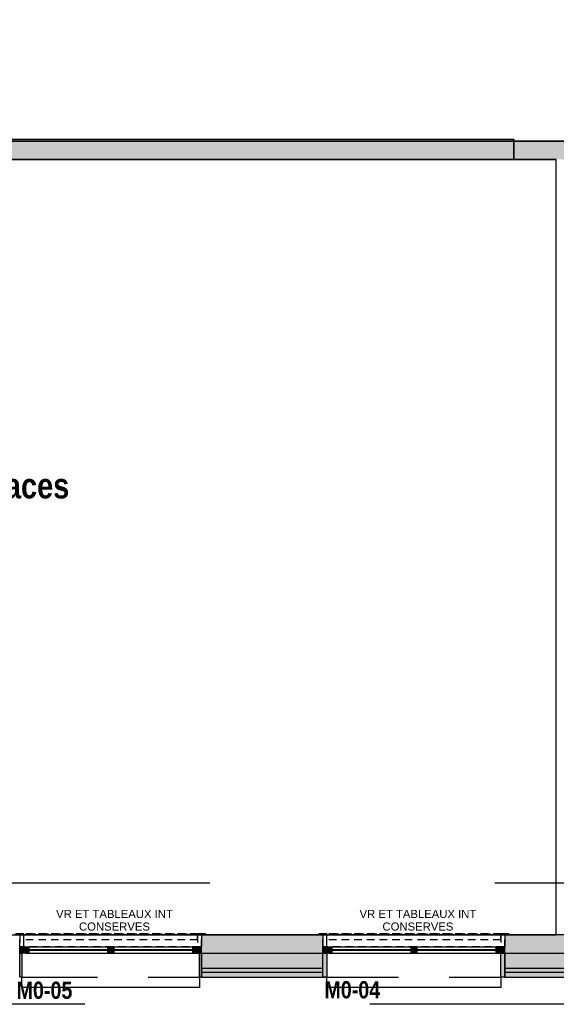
# Model space of a CAD drawing. Extents: x -24342 to 73038, y -9656 to 30949.
# Tile 69 of 170: x 7159 to 7690, y -2974 to -2000. Entities that reach past the tile are written whole.
import ezdxf
from ezdxf.enums import TextEntityAlignment as Align

# ---------------------------------------------------------------- set-up
doc = ezdxf.new("R2010")
doc.units = 0
for name, pattern in [('21.0032_xref_rdc_02_pro$0$Tirets petits', [125, 75, -50]), ('21.0032_xref_rdc_02_pro$0$Traits', [564.444447, 282.222223, -282.222223]), ('ACAD_ISO12W100', [21, 12, -3, 0, -3, 0, -3])]:
    doc.linetypes.add(name, pattern=pattern)
for name, color, linetype in [('0_XREF', 250, 'Continuous'), ('21.0032_xref_rdc_02_pro$0$02-04 Mur.Construction', 251, 'Continuous'), ('21.0032_xref_rdc_02_pro$0$02-04 VR et tablettes existantes', 251, 'Continuous'), ('21.0032_xref_rdc_02_pro$0$06-05 Texte 50ème 20ème - DCE.Texte', 251, 'Continuous'), ('21.0032_xref_rdc_02_pro$0$08-01 2D Dessin général.2D', 251, 'Continuous'), ('21.0032_xref_rdc_02_pro$0$08-01 contour hachures', 251, 'Continuous'), ('21.0032_xref_rdc_02_pro$0$A-AREA-____-OTLN.Modèle IFC', 251, 'Continuous'), ('21.0032_xref_rdc_02_pro$0$A-WALL-____-OTLN.Modèle IFC', 251, 'Continuous'), ('21.0032_xref_rdc_02_pro$0$Fenêtres ARCHICAD', 251, 'Continuous'), ('21.0032_xref_rdc_02_pro$0$Marques de fenêtre ARCHICAD', 251, 'Continuous'), ('21.0032_xref_rdc_02_pro$0$Marques de Zone ARCHICAD', 251, 'Continuous')]:
    doc.layers.add(name, color=color, linetype=linetype)
doc.styles.add('21.0032_xref_rdc_02_pro$0$STYLE_GENERE_1', font='ARIALNB.TTF')
doc.styles.add('21.0032_xref_rdc_02_pro$0$STYLE_GENERE_2', font='ARIALN.TTF')
doc.styles.add('21.0032_xref_rdc_02_pro$0$STYLE_GENERE_5', font='arial.ttf')

# ---------------------------------------------------------------- blocks, each defined once
blk = doc.blocks.new('21.0032_xref_rdc_02_pro$0$Salle 62 places_SA_4_1', base_point=(71067.5, -24755.4))
at = {"layer": '21.0032_xref_rdc_02_pro$0$Marques de Zone ARCHICAD', "insert": (70282.8, -24873.7), "char_height": 170, "attachment_point": 1, "style": '21.0032_xref_rdc_02_pro$0$STYLE_GENERE_2'}
blk.add_mtext('\\A1;\\pt0,100;89,50{\\H0.66x;\\S^  ;} m{\\H0.66x;\\S2^  ;}', dxfattribs=at)
at = {"layer": '21.0032_xref_rdc_02_pro$0$Marques de Zone ARCHICAD'}
for tag, height, style, p in [('DUMMY_849', 250, '21.0032_xref_rdc_02_pro$0$STYLE_GENERE_1', (72092.2, -24409.5)), ('ROOM_NAME', 250, '21.0032_xref_rdc_02_pro$0$STYLE_GENERE_1', (70042.8, -24483.4)), ('calculatedAreaCode', 170, '21.0032_xref_rdc_02_pro$0$STYLE_GENERE_2', (70042.8, -24871.4))]:
    blk.add_attdef(tag, text='', height=height, dxfattribs=dict(at, style=style)).set_placement(p, align=Align.TOP_LEFT)
blk = doc.blocks.new('21.0032_xref_rdc_02_pro$0$Fenêtre (Mur) 12[12]_1')
at = {"layer": '21.0032_xref_rdc_02_pro$0$Fenêtres ARCHICAD', "linetype": 'Continuous'}
blk.add_hatch(color=256, dxfattribs=at).paths.add_polyline_path([(71480, -21180), (71480, -21380), (76480, -21380), (76480, -21180)])
for p, q in [((71480, -21180), (76480, -21180)), ((71480, -21380), (71480, -21180)), ((76480, -21180), (76480, -21380)), ((76480, -21380), (71480, -21380))]:
    blk.add_line(p, q, dxfattribs=at)
blk = doc.blocks.new('21.0032_xref_rdc_02_pro$0$Mur_71_1', base_point=(65160, -21290))
at = {"layer": '21.0032_xref_rdc_02_pro$0$A-WALL-____-OTLN.Modèle IFC', "linetype": 'Continuous'}
blk.add_hatch(color=256, dxfattribs=at).paths.add_polyline_path([(76480, -21380), (77120, -21380), (77120, -21200), (76480, -21200)])
for p, q in [((76480, -21200), (71480, -21200)), ((76480, -21380), (76480, -21200)), ((71480, -21380), (76480, -21380))]:
    blk.add_line(p, q, dxfattribs=at)
at = {"layer": '21.0032_xref_rdc_02_pro$0$A-WALL-____-OTLN.Modèle IFC', "linetype": 'Continuous', "flags": 128}
for points in [[(77120, -21200), (76480, -21200)], [(76480, -21380), (76900, -21380)]]:
    blk.add_lwpolyline(points, dxfattribs=at)
at = {"layer": '21.0032_xref_rdc_02_pro$0$Fenêtres ARCHICAD', "linetype": 'Continuous'}
blk.add_blockref('21.0032_xref_rdc_02_pro$0$Fenêtre (Mur) 12[12]_1', (0, 0), dxfattribs=at)
blk = doc.blocks.new('21.0032_xref_rdc_02_pro$0$Marque fenêtre 24[3]_1', base_point=(75490, -29049.7))
at = {"layer": '21.0032_xref_rdc_02_pro$0$Marques de fenêtre ARCHICAD', "style": '21.0032_xref_rdc_02_pro$0$STYLE_GENERE_1'}
blk.add_attdef('AC_WIDO_ID', text='', height=170, dxfattribs=at).set_placement((74605.3, -29728.7), align=Align.BOTTOM_LEFT)
blk = doc.blocks.new('21.0032_xref_rdc_02_pro$0$Baie générique 2019[19]_1')
at = {"layer": '21.0032_xref_rdc_02_pro$0$Fenêtres ARCHICAD', "linetype": 'Continuous'}
for points in [[(74590, -29229.7), (74650, -29229.7), (74650, -29169.7), (74590, -29169.7)], [(74650, -29229.7), (74680, -29229.7), (74680, -29169.7), (74650, -29169.7)], [(75490, -29229.7), (75490, -29169.7), (75460, -29169.7), (75460, -29229.7)], [(75490, -29229.7), (75490, -29169.7), (75460, -29169.7), (75460, -29229.7)], [(75490, -29229.7), (75490, -29169.7), (75460, -29169.7), (75460, -29229.7)], [(75490, -29229.7), (75520, -29229.7), (75520, -29169.7), (75490, -29169.7)], [(75490, -29229.7), (75520, -29229.7), (75520, -29169.7), (75490, -29169.7)], [(75490, -29229.7), (75520, -29229.7), (75520, -29169.7), (75490, -29169.7)], [(76330, -29229.7), (76330, -29169.7), (76300, -29169.7), (76300, -29229.7)], [(76390, -29229.7), (76390, -29169.7), (76330, -29169.7), (76330, -29229.7)], [(74630, -29229.7), (74590, -29229.7), (74590, -29469.7), (74630, -29469.7)], [(76390, -29229.7), (76350, -29229.7), (76350, -29469.7), (76390, -29469.7)]]:
    blk.add_hatch(color=256, dxfattribs=at).paths.add_polyline_path(points)
for p, q in [((74650, -29229.7), (74650, -29169.7)), ((74650, -29169.7), (74680, -29169.7)), ((74650, -29169.7), (76330, -29169.7)), ((74680, -29169.7), (74680, -29229.7)), ((74680, -29169.7), (76300, -29169.7)), ((74680, -29193.2), (76300, -29193.2)), ((74680, -29200.2), (76300, -29200.2)), ((75490, -29169.7), (75460, -29169.7)), ((75460, -29169.7), (75460, -29229.7)), ((75520, -29169.7), (75460, -29169.7)), ((75490, -29169.7), (75460, -29169.7)), ((75460, -29169.7), (75460, -29229.7)), ((75520, -29169.7), (75460, -29169.7)), ((75490, -29169.7), (75460, -29169.7)), ((75460, -29169.7), (75460, -29229.7)), ((75520, -29169.7), (75460, -29169.7)), ((75520, -29193.2), (75460, -29193.2)), ((75520, -29193.2), (75460, -29193.2)), ((75520, -29193.2), (75460, -29193.2)), ((75520, -29200.2), (75460, -29200.2)), ((75520, -29200.2), (75460, -29200.2)), ((75520, -29200.2), (75460, -29200.2)), ((75490, -29229.7), (75490, -29169.7)), ((75490, -29229.7), (75490, -29169.7)), ((75490, -29169.7), (75520, -29169.7)), ((75490, -29229.7), (75490, -29169.7)), ((75490, -29229.7), (75490, -29169.7)), ((75490, -29169.7), (75520, -29169.7)), ((75490, -29229.7), (75490, -29169.7)), ((75490, -29229.7), (75490, -29169.7)), ((75490, -29169.7), (75520, -29169.7)), ((75520, -29169.7), (75520, -29229.7)), ((75520, -29169.7), (75520, -29229.7)), ((75520, -29169.7), (75520, -29229.7)), ((76330, -29169.7), (76300, -29169.7)), ((76300, -29169.7), (76300, -29229.7)), ((76330, -29229.7), (76330, -29169.7)), ((74650, -29229.7), (76330, -29229.7)), ((74680, -29229.7), (74650, -29229.7)), ((74680, -29229.7), (76300, -29229.7)), ((75460, -29229.7), (75490, -29229.7)), ((75520, -29229.7), (75460, -29229.7)), ((75460, -29229.7), (75490, -29229.7)), ((75520, -29229.7), (75460, -29229.7)), ((75460, -29229.7), (75490, -29229.7)), ((75520, -29229.7), (75460, -29229.7)), ((75520, -29229.7), (75490, -29229.7)), ((75520, -29229.7), (75490, -29229.7)), ((75520, -29229.7), (75490, -29229.7)), ((76300, -29229.7), (76330, -29229.7)), ((74630, -29569.7), (74630, -29469.7)), ((76350, -29469.7), (76350, -29569.7)), ((76350, -29569.7), (74630, -29569.7))]:
    blk.add_line(p, q, dxfattribs=at)
at = {"layer": '21.0032_xref_rdc_02_pro$0$Fenêtres ARCHICAD', "linetype": 'Continuous', "flags": 128}
for points in [[(74590, -29229.7), (74590, -29169.7), (74650, -29169.7), (74650, -29229.7)], [(76390, -29229.7), (76390, -29169.7), (76330, -29169.7), (76330, -29229.7)], [(74630, -29229.7), (74630, -29469.7), (74590, -29469.7), (74590, -29229.7)], [(76390, -29229.7), (76390, -29469.7), (76350, -29469.7), (76350, -29229.7)]]:
    blk.add_lwpolyline(points, close=True, dxfattribs=at)
at = {"layer": '21.0032_xref_rdc_02_pro$0$Marques de fenêtre ARCHICAD'}
blk.add_blockref('21.0032_xref_rdc_02_pro$0$Marque fenêtre 24[3]_1', (75490, -29049.7), dxfattribs=at).add_auto_attribs({'AC_WIDO_ID': 'M0-04'})
blk = doc.blocks.new('21.0032_xref_rdc_02_pro$0$Marque fenêtre 24[4]_1', base_point=(72490, -29049.7))
at = {"layer": '21.0032_xref_rdc_02_pro$0$Marques de fenêtre ARCHICAD', "style": '21.0032_xref_rdc_02_pro$0$STYLE_GENERE_1'}
blk.add_attdef('AC_WIDO_ID', text='', height=170, dxfattribs=at).set_placement((71559.5, -29733.4), align=Align.BOTTOM_LEFT)
blk = doc.blocks.new('21.0032_xref_rdc_02_pro$0$Baie générique 2019[20]_1')
at = {"layer": '21.0032_xref_rdc_02_pro$0$Fenêtres ARCHICAD', "linetype": 'Continuous'}
for points in [[(71590, -29229.7), (71650, -29229.7), (71650, -29169.7), (71590, -29169.7)], [(71650, -29229.7), (71680, -29229.7), (71680, -29169.7), (71650, -29169.7)], [(72490, -29229.7), (72490, -29169.7), (72460, -29169.7), (72460, -29229.7)], [(72490, -29229.7), (72490, -29169.7), (72460, -29169.7), (72460, -29229.7)], [(72490, -29229.7), (72490, -29169.7), (72460, -29169.7), (72460, -29229.7)], [(72490, -29229.7), (72520, -29229.7), (72520, -29169.7), (72490, -29169.7)], [(72490, -29229.7), (72520, -29229.7), (72520, -29169.7), (72490, -29169.7)], [(72490, -29229.7), (72520, -29229.7), (72520, -29169.7), (72490, -29169.7)], [(73330, -29229.7), (73330, -29169.7), (73300, -29169.7), (73300, -29229.7)], [(73390, -29229.7), (73390, -29169.7), (73330, -29169.7), (73330, -29229.7)], [(71610, -29229.7), (71590, -29229.7), (71590, -29469.7), (71610, -29469.7)], [(73390, -29229.7), (73370, -29229.7), (73370, -29469.7), (73390, -29469.7)]]:
    blk.add_hatch(color=256, dxfattribs=at).paths.add_polyline_path(points)
for p, q in [((71650, -29229.7), (71650, -29169.7)), ((71650, -29169.7), (71680, -29169.7)), ((71650, -29169.7), (73330, -29169.7)), ((71680, -29169.7), (71680, -29229.7)), ((71680, -29169.7), (73300, -29169.7)), ((71680, -29193.2), (73300, -29193.2)), ((71680, -29200.2), (73300, -29200.2)), ((72490, -29169.7), (72460, -29169.7)), ((72460, -29169.7), (72460, -29229.7)), ((72520, -29169.7), (72460, -29169.7)), ((72490, -29169.7), (72460, -29169.7)), ((72460, -29169.7), (72460, -29229.7)), ((72520, -29169.7), (72460, -29169.7)), ((72490, -29169.7), (72460, -29169.7)), ((72460, -29169.7), (72460, -29229.7)), ((72520, -29169.7), (72460, -29169.7)), ((72520, -29193.2), (72460, -29193.2)), ((72520, -29193.2), (72460, -29193.2)), ((72520, -29193.2), (72460, -29193.2)), ((72520, -29200.2), (72460, -29200.2)), ((72520, -29200.2), (72460, -29200.2)), ((72520, -29200.2), (72460, -29200.2)), ((72490, -29229.7), (72490, -29169.7)), ((72490, -29229.7), (72490, -29169.7)), ((72490, -29169.7), (72520, -29169.7)), ((72490, -29229.7), (72490, -29169.7)), ((72490, -29229.7), (72490, -29169.7)), ((72490, -29169.7), (72520, -29169.7)), ((72490, -29229.7), (72490, -29169.7)), ((72490, -29229.7), (72490, -29169.7)), ((72490, -29169.7), (72520, -29169.7)), ((72520, -29169.7), (72520, -29229.7)), ((72520, -29169.7), (72520, -29229.7)), ((72520, -29169.7), (72520, -29229.7)), ((73330, -29169.7), (73300, -29169.7)), ((73300, -29169.7), (73300, -29229.7)), ((73330, -29229.7), (73330, -29169.7)), ((71650, -29229.7), (73330, -29229.7)), ((71680, -29229.7), (71650, -29229.7)), ((71680, -29229.7), (73300, -29229.7)), ((72460, -29229.7), (72490, -29229.7)), ((72520, -29229.7), (72460, -29229.7)), ((72460, -29229.7), (72490, -29229.7)), ((72520, -29229.7), (72460, -29229.7)), ((72460, -29229.7), (72490, -29229.7)), ((72520, -29229.7), (72460, -29229.7)), ((72520, -29229.7), (72490, -29229.7)), ((72520, -29229.7), (72490, -29229.7)), ((72520, -29229.7), (72490, -29229.7)), ((73300, -29229.7), (73330, -29229.7)), ((71610, -29569.7), (71610, -29469.7)), ((73370, -29469.7), (73370, -29569.7)), ((73370, -29569.7), (71610, -29569.7))]:
    blk.add_line(p, q, dxfattribs=at)
at = {"layer": '21.0032_xref_rdc_02_pro$0$Fenêtres ARCHICAD', "linetype": 'Continuous', "flags": 128}
for points in [[(71590, -29229.7), (71590, -29169.7), (71650, -29169.7), (71650, -29229.7)], [(73390, -29229.7), (73390, -29169.7), (73330, -29169.7), (73330, -29229.7)], [(71610, -29229.7), (71610, -29469.7), (71590, -29469.7), (71590, -29229.7)], [(73390, -29229.7), (73390, -29469.7), (73370, -29469.7), (73370, -29229.7)]]:
    blk.add_lwpolyline(points, close=True, dxfattribs=at)
at = {"layer": '21.0032_xref_rdc_02_pro$0$Marques de fenêtre ARCHICAD'}
blk.add_blockref('21.0032_xref_rdc_02_pro$0$Marque fenêtre 24[4]_1', (72490, -29049.7), dxfattribs=at).add_auto_attribs({'AC_WIDO_ID': 'M0-05'})
blk = doc.blocks.new('21.0032_xref_rdc_02_pro$0$Mur_232_1', base_point=(65085, -29049.7))
at = {"layer": '21.0032_xref_rdc_02_pro$0$02-04 Mur.Construction', "linetype": 'Continuous'}
for points in [[(74590, -29049.7), (73390, -29049.7), (73390, -29229.7), (74590, -29229.7)], [(76390, -29229.7), (77590, -29229.7), (77590, -29149.7), (77590, -29049.7), (76390, -29049.7)], [(73390, -29379.7), (74590, -29379.7), (74590, -29229.7), (73390, -29229.7)], [(76390, -29229.7), (76390, -29379.7), (77605, -29379.7), (77605, -29229.7), (77590, -29229.7)], [(73390, -29419.7), (74590, -29419.7), (74590, -29379.7), (73390, -29379.7)], [(76390, -29379.7), (76390, -29419.7), (77605, -29419.7), (77605, -29379.7)], [(73390, -29419.7), (73390, -29469.7), (74590, -29469.7), (74590, -29419.7)], [(76390, -29419.7), (76390, -29469.7), (77645, -29469.7), (77645, -29419.7)]]:
    blk.add_hatch(color=256, dxfattribs=at).paths.add_polyline_path(points)
for p, q in [((73390, -29049.7), (73390, -29169.7)), ((74590, -29049.7), (74590, -29169.7)), ((76390, -29049.7), (76390, -29169.7)), ((73390, -29379.7), (73390, -29169.7)), ((74590, -29379.7), (74590, -29169.7)), ((76390, -29379.7), (76390, -29169.7)), ((73390, -29229.7), (74590, -29229.7)), ((76390, -29229.7), (77590, -29229.7)), ((73390, -29379.7), (74590, -29379.7)), ((73390, -29419.7), (73390, -29379.7)), ((74590, -29419.7), (74590, -29379.7)), ((76390, -29379.7), (77605, -29379.7)), ((76390, -29419.7), (76390, -29379.7)), ((73390, -29419.7), (74590, -29419.7)), ((73390, -29469.7), (73390, -29419.7)), ((74590, -29469.7), (74590, -29419.7)), ((76390, -29419.7), (77605, -29419.7)), ((76390, -29469.7), (76390, -29419.7))]:
    blk.add_line(p, q, dxfattribs=at)
at = {"layer": '21.0032_xref_rdc_02_pro$0$02-04 Mur.Construction', "linetype": 'Continuous', "flags": 128}
for points in [[(74590, -29049.7), (73390, -29049.7)], [(77590, -29049.7), (76390, -29049.7)], [(73390, -29469.7), (74590, -29469.7)], [(76390, -29469.7), (77645, -29469.7)]]:
    blk.add_lwpolyline(points, dxfattribs=at)
at = {"layer": '21.0032_xref_rdc_02_pro$0$Fenêtres ARCHICAD', "linetype": 'Continuous'}
for name in ['21.0032_xref_rdc_02_pro$0$Baie générique 2019[20]_1', '21.0032_xref_rdc_02_pro$0$Baie générique 2019[19]_1']:
    blk.add_blockref(name, (0, 0), dxfattribs=at)
blk = doc.blocks.new('21.0032_xref_rdc_02_pro$0$Forme_20_1')
at = {"layer": '21.0032_xref_rdc_02_pro$0$02-04 VR et tablettes existantes', "linetype": '21.0032_xref_rdc_02_pro$0$Tirets petits', "flags": 128}
for points in [[(74590, -29169.7), (74590, -29049.7)], [(74590, -29049.7), (76390, -29049.7)], [(76390, -29049.7), (76390, -29169.7)], [(76390, -29169.7), (74590, -29169.7)]]:
    blk.add_lwpolyline(points, dxfattribs=at)
blk = doc.blocks.new('21.0032_xref_rdc_02_pro$0$Forme_21_1')
at = {"layer": '21.0032_xref_rdc_02_pro$0$02-04 VR et tablettes existantes', "linetype": '21.0032_xref_rdc_02_pro$0$Tirets petits', "flags": 128}
for points in [[(74550, -29049.7), (74550, -29039.7)], [(74550, -29039.7), (76430, -29039.7)], [(76430, -29049.7), (74550, -29049.7)], [(76430, -29049.7), (76430, -29039.7)]]:
    blk.add_lwpolyline(points, dxfattribs=at)
blk = doc.blocks.new('21.0032_xref_rdc_02_pro$0$Forme_22_1')
at = {"layer": '21.0032_xref_rdc_02_pro$0$02-04 VR et tablettes existantes', "linetype": '21.0032_xref_rdc_02_pro$0$Tirets petits', "flags": 128}
for points in [[(74590, -29169.7), (74590, -29049.7)], [(74590, -29049.7), (76390, -29049.7)], [(76390, -29049.7), (76390, -29169.7)], [(76390, -29169.7), (74590, -29169.7)]]:
    blk.add_lwpolyline(points, dxfattribs=at)
blk = doc.blocks.new('21.0032_xref_rdc_02_pro$0$Forme_23_1')
at = {"layer": '21.0032_xref_rdc_02_pro$0$02-04 VR et tablettes existantes', "linetype": '21.0032_xref_rdc_02_pro$0$Tirets petits', "flags": 128}
for points in [[(74550, -29049.7), (74550, -29039.7)], [(74550, -29039.7), (76430, -29039.7)], [(76430, -29049.7), (74550, -29049.7)], [(76430, -29039.7), (76430, -29049.7)]]:
    blk.add_lwpolyline(points, dxfattribs=at)
blk = doc.blocks.new('21.0032_xref_rdc_02_pro$0$Forme_24_1')
at = {"layer": '21.0032_xref_rdc_02_pro$0$02-04 VR et tablettes existantes', "linetype": '21.0032_xref_rdc_02_pro$0$Tirets petits', "flags": 128}
for points in [[(74590, -29049.7), (74590, -29169.7)], [(74630, -29049.7), (74590, -29049.7)], [(74630, -29169.7), (74630, -29049.7)], [(74630, -29169.7), (74590, -29169.7)]]:
    blk.add_lwpolyline(points, dxfattribs=at)
blk = doc.blocks.new('21.0032_xref_rdc_02_pro$0$Forme_25_1')
at = {"layer": '21.0032_xref_rdc_02_pro$0$02-04 VR et tablettes existantes', "linetype": '21.0032_xref_rdc_02_pro$0$Tirets petits', "flags": 128}
for points in [[(76350, -29049.7), (76350, -29169.7)], [(76390, -29049.7), (76350, -29049.7)], [(76390, -29169.7), (76390, -29049.7)], [(76390, -29169.7), (76350, -29169.7)]]:
    blk.add_lwpolyline(points, dxfattribs=at)
blk = doc.blocks.new('21.0032_xref_rdc_02_pro$0$Forme_26_1')
at = {"layer": '21.0032_xref_rdc_02_pro$0$02-04 VR et tablettes existantes', "linetype": '21.0032_xref_rdc_02_pro$0$Tirets petits', "flags": 128}
for points in [[(76430, -29039.7), (76350, -29039.7)], [(76350, -29039.7), (76350, -29049.7)], [(76350, -29049.7), (76430, -29049.7)], [(76430, -29049.7), (76430, -29039.7)]]:
    blk.add_lwpolyline(points, dxfattribs=at)
blk = doc.blocks.new('21.0032_xref_rdc_02_pro$0$Forme_27_1')
at = {"layer": '21.0032_xref_rdc_02_pro$0$02-04 VR et tablettes existantes', "linetype": '21.0032_xref_rdc_02_pro$0$Tirets petits', "flags": 128}
for points in [[(74630, -29039.7), (74550, -29039.7)], [(74550, -29039.7), (74550, -29049.7)], [(74550, -29049.7), (74630, -29049.7)], [(74630, -29049.7), (74630, -29039.7)]]:
    blk.add_lwpolyline(points, dxfattribs=at)
blk = doc.blocks.new('21.0032_xref_rdc_02_pro$0$Forme_28_1')
at = {"layer": '21.0032_xref_rdc_02_pro$0$02-04 VR et tablettes existantes', "linetype": '21.0032_xref_rdc_02_pro$0$Tirets petits', "flags": 128}
for points in [[(76350, -29039.7), (74630, -29039.7)], [(74630, -29097.8), (74630, -29039.7)], [(76350, -29097.8), (74630, -29097.8)], [(76350, -29097.8), (76350, -29039.7)]]:
    blk.add_lwpolyline(points, dxfattribs=at)
blk = doc.blocks.new('21.0032_xref_rdc_02_pro$0$Forme_29_1')
at = {"layer": '21.0032_xref_rdc_02_pro$0$02-04 VR et tablettes existantes', "linetype": '21.0032_xref_rdc_02_pro$0$Tirets petits', "flags": 128}
for points in [[(71590, -29169.7), (71590, -29049.7)], [(71590, -29049.7), (73390, -29049.7)], [(73390, -29049.7), (73390, -29169.7)], [(73390, -29169.7), (71590, -29169.7)]]:
    blk.add_lwpolyline(points, dxfattribs=at)
blk = doc.blocks.new('21.0032_xref_rdc_02_pro$0$Forme_30_1')
at = {"layer": '21.0032_xref_rdc_02_pro$0$02-04 VR et tablettes existantes', "linetype": '21.0032_xref_rdc_02_pro$0$Tirets petits', "flags": 128}
for points in [[(71550, -29049.7), (71550, -29039.7)], [(71550, -29039.7), (73430, -29039.7)], [(73430, -29049.7), (71550, -29049.7)], [(73430, -29049.7), (73430, -29039.7)]]:
    blk.add_lwpolyline(points, dxfattribs=at)
blk = doc.blocks.new('21.0032_xref_rdc_02_pro$0$Forme_31_1')
at = {"layer": '21.0032_xref_rdc_02_pro$0$02-04 VR et tablettes existantes', "linetype": '21.0032_xref_rdc_02_pro$0$Tirets petits', "flags": 128}
for points in [[(71590, -29169.7), (71590, -29049.7)], [(71590, -29049.7), (73390, -29049.7)], [(73390, -29049.7), (73390, -29169.7)], [(73390, -29169.7), (71590, -29169.7)]]:
    blk.add_lwpolyline(points, dxfattribs=at)
blk = doc.blocks.new('21.0032_xref_rdc_02_pro$0$Forme_32_1')
at = {"layer": '21.0032_xref_rdc_02_pro$0$02-04 VR et tablettes existantes', "linetype": '21.0032_xref_rdc_02_pro$0$Tirets petits', "flags": 128}
for points in [[(71550, -29049.7), (71550, -29039.7)], [(71550, -29039.7), (73430, -29039.7)], [(73430, -29049.7), (71550, -29049.7)], [(73430, -29039.7), (73430, -29049.7)]]:
    blk.add_lwpolyline(points, dxfattribs=at)
blk = doc.blocks.new('21.0032_xref_rdc_02_pro$0$Forme_33_1')
at = {"layer": '21.0032_xref_rdc_02_pro$0$02-04 VR et tablettes existantes', "linetype": '21.0032_xref_rdc_02_pro$0$Tirets petits', "flags": 128}
for points in [[(71590, -29049.7), (71590, -29169.7)], [(71630, -29049.7), (71590, -29049.7)], [(71630, -29169.7), (71630, -29049.7)], [(71630, -29169.7), (71590, -29169.7)]]:
    blk.add_lwpolyline(points, dxfattribs=at)
blk = doc.blocks.new('21.0032_xref_rdc_02_pro$0$Forme_34_1')
at = {"layer": '21.0032_xref_rdc_02_pro$0$02-04 VR et tablettes existantes', "linetype": '21.0032_xref_rdc_02_pro$0$Tirets petits', "flags": 128}
for points in [[(73350, -29049.7), (73350, -29169.7)], [(73390, -29049.7), (73350, -29049.7)], [(73390, -29169.7), (73390, -29049.7)], [(73390, -29169.7), (73350, -29169.7)]]:
    blk.add_lwpolyline(points, dxfattribs=at)
blk = doc.blocks.new('21.0032_xref_rdc_02_pro$0$Forme_35_1')
at = {"layer": '21.0032_xref_rdc_02_pro$0$02-04 VR et tablettes existantes', "linetype": '21.0032_xref_rdc_02_pro$0$Tirets petits', "flags": 128}
for points in [[(73430, -29039.7), (73350, -29039.7)], [(73350, -29039.7), (73350, -29049.7)], [(73350, -29049.7), (73430, -29049.7)], [(73430, -29049.7), (73430, -29039.7)]]:
    blk.add_lwpolyline(points, dxfattribs=at)
blk = doc.blocks.new('21.0032_xref_rdc_02_pro$0$Forme_36_1')
at = {"layer": '21.0032_xref_rdc_02_pro$0$02-04 VR et tablettes existantes', "linetype": '21.0032_xref_rdc_02_pro$0$Tirets petits', "flags": 128}
for points in [[(71630, -29039.7), (71550, -29039.7)], [(71550, -29039.7), (71550, -29049.7)], [(71550, -29049.7), (71630, -29049.7)], [(71630, -29049.7), (71630, -29039.7)]]:
    blk.add_lwpolyline(points, dxfattribs=at)
blk = doc.blocks.new('21.0032_xref_rdc_02_pro$0$Forme_37_1')
at = {"layer": '21.0032_xref_rdc_02_pro$0$02-04 VR et tablettes existantes', "linetype": '21.0032_xref_rdc_02_pro$0$Tirets petits', "flags": 128}
for points in [[(73350, -29039.7), (71630, -29039.7)], [(71630, -29097.8), (71630, -29039.7)], [(73350, -29097.8), (71630, -29097.8)], [(73350, -29097.8), (73350, -29039.7)]]:
    blk.add_lwpolyline(points, dxfattribs=at)
blk = doc.blocks.new('21.0032_xref_rdc_02_pro')
at = {"layer": '21.0032_xref_rdc_02_pro$0$08-01 2D Dessin général.2D', "linetype": 'Continuous'}
for p, q in [((7147.49, -2120), (7649.06, -2120)), ((7648, -2138), (7147.55, -2138))]:
    blk.add_line(p, q, dxfattribs=at)
at = {"layer": '21.0032_xref_rdc_02_pro$0$08-01 2D Dessin général.2D', "linetype": '21.0032_xref_rdc_02_pro$0$Tirets petits'}
for p, q in [((7161, -2946.97), (7337, -2946.97)), ((7459, -2946.97), (7635, -2946.97))]:
    blk.add_line(p, q, dxfattribs=at)
at = {"layer": '21.0032_xref_rdc_02_pro$0$08-01 contour hachures', "linetype": '21.0032_xref_rdc_02_pro$0$Traits', "flags": 128}
blk.add_lwpolyline([(3407.7, -2412.05), (4449.83, -2412.05), (4449.83, -2658.86), (5957.75, -2814.25), (5957.75, -2853.44), (8763.06, -2853.44), (8763.06, -2770.14), (8976.24, -2770.14), (8976.24, -2853.44), (8886.72, -2853.44), (8886.72, -2973.65), (5825.69, -2973.65), (5825.69, -2926.46), (4291.27, -2776.05), (4291.27, -2595.31), (4154.77, -2595.31), (4154.77, -2776.05), (3536.07, -2776.05), (3536.07, -2973.65), (3029.18, -2973.65), (3029.18, -2853.44), (3407.7, -2853.44)], close=True, dxfattribs=at)
at = {"layer": '21.0032_xref_rdc_02_pro$0$A-AREA-____-OTLN.Modèle IFC', "linetype": 'Continuous', "flags": 128}
blk.add_lwpolyline([(4390, -2120), (8761.09, -2120), (8592.87, -1417.99), (8427.48, -1417.99), (8560.05, -1961.45), (6560.07, -1961.45), (6560.07, -1366.33, -0.157957), (6506.5, -1249)], format="xyb", dxfattribs=at)
blk.add_lwpolyline([(7690, -2904.96), (7690, -2138), (6523.5, -2138), (6523.5, -2904.96)], close=True, dxfattribs=at)
at = {"layer": '21.0032_xref_rdc_02_pro$0$02-04 Mur.Construction', "xscale": 0.1, "yscale": 0.1, "zscale": 0.1}
blk.add_blockref('21.0032_xref_rdc_02_pro$0$Mur_232_1', (6508.5, -2904.97), dxfattribs=at)
at = {"layer": '21.0032_xref_rdc_02_pro$0$02-04 VR et tablettes existantes', "linetype": 'Continuous', "xscale": 0.1, "yscale": 0.1, "zscale": 0.1}
for name in ['21.0032_xref_rdc_02_pro$0$Forme_30_1', '21.0032_xref_rdc_02_pro$0$Forme_32_1', '21.0032_xref_rdc_02_pro$0$Forme_36_1', '21.0032_xref_rdc_02_pro$0$Forme_29_1', '21.0032_xref_rdc_02_pro$0$Forme_31_1', '21.0032_xref_rdc_02_pro$0$Forme_33_1', '21.0032_xref_rdc_02_pro$0$Forme_37_1', '21.0032_xref_rdc_02_pro$0$Forme_35_1', '21.0032_xref_rdc_02_pro$0$Forme_34_1', '21.0032_xref_rdc_02_pro$0$Forme_21_1', '21.0032_xref_rdc_02_pro$0$Forme_23_1', '21.0032_xref_rdc_02_pro$0$Forme_27_1', '21.0032_xref_rdc_02_pro$0$Forme_20_1', '21.0032_xref_rdc_02_pro$0$Forme_22_1', '21.0032_xref_rdc_02_pro$0$Forme_24_1', '21.0032_xref_rdc_02_pro$0$Forme_28_1', '21.0032_xref_rdc_02_pro$0$Forme_26_1', '21.0032_xref_rdc_02_pro$0$Forme_25_1']:
    blk.add_blockref(name, (0, 0), dxfattribs=at)
at = {"layer": '21.0032_xref_rdc_02_pro$0$A-AREA-____-OTLN.Modèle IFC', "linetype": 'Continuous', "xscale": 0.1, "yscale": 0.1, "zscale": 0.1}
blk.add_blockref('21.0032_xref_rdc_02_pro$0$Salle 62 places_SA_4_1', (7106.75, -2475.54), dxfattribs=at).add_auto_attribs({'ROOM_NAME': 'Salle 62 places', 'calculatedAreaCode': 'S: '})
at = {"layer": '21.0032_xref_rdc_02_pro$0$A-WALL-____-OTLN.Modèle IFC', "xscale": 0.1, "yscale": 0.1, "zscale": 0.1}
blk.add_blockref('21.0032_xref_rdc_02_pro$0$Mur_71_1', (6516, -2129), dxfattribs=at)
at = {"layer": '21.0032_xref_rdc_02_pro$0$06-05 Texte 50ème 20ème - DCE.Texte', "linetype": 'Continuous', "char_height": 8, "width": 173.0984, "attachment_point": 5, "line_spacing_factor": 0.933036, "style": '21.0032_xref_rdc_02_pro$0$STYLE_GENERE_5'}
for insert in [(7252.8, -2890.57), (7553.06, -2890.57)]:
    blk.add_mtext('\\A1;VR ET TABLEAUX INT CONSERVES', dxfattribs=dict(at, insert=insert))

msp = doc.modelspace()

# ---------------------------------------------------------------- block references
at = {"layer": '0_XREF', "linetype": 'ACAD_ISO12W100'}
msp.add_blockref('21.0032_xref_rdc_02_pro', (0, 0), dxfattribs=at)

doc.saveas('drawing.dxf')
